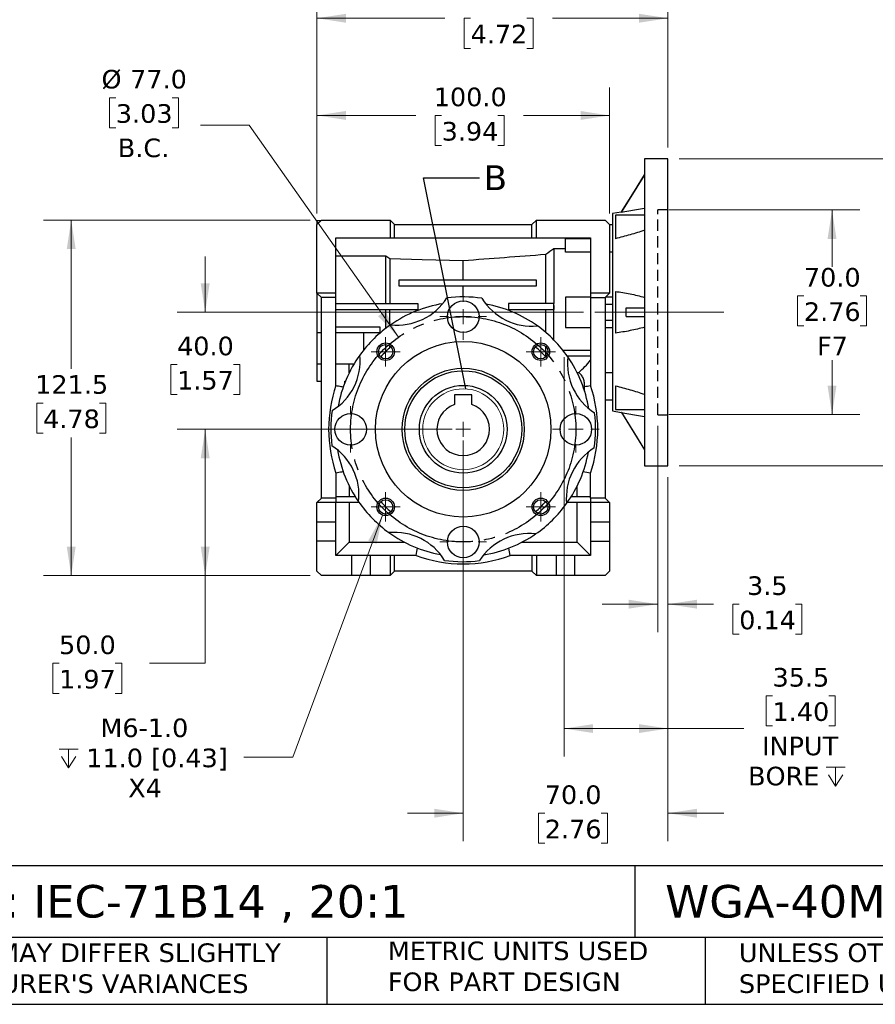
# Model space of a CAD drawing. Header units: millimetres. Extents: x 19 to 819, y 19 to 629.
# Tile 2 of 7: x 257 to 549, y 19 to 356. Entities that reach past the tile are written whole.
import ezdxf

# ---------------------------------------------------------------- set-up
doc = ezdxf.new("R2010")
doc.units = ezdxf.units.MM
doc.header["$LTSCALE"] = 3
for name, pattern in [('SLD-Center', [19.05, 15.24, -1.27, 1.27, -1.27]), ('SLD-Dashed', [1.905, 1.27, -0.635]), ('SLD-Solid', [0])]:
    doc.linetypes.add(name, pattern=pattern)
doc.layers.add('CENTER', color=40, linetype='SLD-Center')
doc.layers.add('HIDDEN', color=102, linetype='SLD-Dashed')
doc.layers.add('TEXT', color=140, linetype='SLD-Solid', lineweight=25)
doc.styles.add('SLDTEXTSTYLE0', font='VERDANA.TTF')
doc.styles.get("Standard").update_dxf_attribs({"font": 'VERDANA.TTF'})
doc.dimstyles.new('SLDDIMSTYLE1', dxfattribs={"dimtxt": 6.474023, "dimasz": 9.906, "dimexe": 0, "dimexo": 0.0625, "dimgap": 1.618506, "dimtad": 0, "dimtih": 1, "dimtoh": 1, "dimrnd": 1e-09, "dimzin": 4, "dimdsep": 46, "dimtxsty": 'SLDTEXTSTYLE0', "dimsah": 1, "dimcen": 0, "dimadec": 0, "dimazin": 1, "dimtfac": 1, "dimtofl": 0, "dimtmove": 0, "dimatfit": 3, "dimfxl": 0, "dimfrac": 2, "dimtolj": 1, "dimtzin": 12, "dimarcsym": 0})
doc.dimstyles.new('SLDDIMSTYLE2', dxfattribs={"dimtxt": 6.474023, "dimasz": 9.906, "dimexe": 0, "dimexo": 0.0625, "dimgap": 1.618506, "dimtad": 0, "dimtih": 1, "dimtoh": 1, "dimrnd": 1e-09, "dimzin": 4, "dimdsep": 46, "dimtxsty": 'SLDTEXTSTYLE0', "dimsah": 1, "dimcen": 0.09, "dimadec": 0, "dimazin": 1, "dimtfac": 1, "dimtofl": 0, "dimtmove": 0, "dimatfit": 3, "dimfxl": 0, "dimfrac": 2, "dimtolj": 1, "dimtzin": 12, "dimarcsym": 0})
doc.dimstyles.new('SLDDIMSTYLE3', dxfattribs={"dimtxt": 6.474023, "dimasz": 9.906, "dimexe": 0, "dimexo": 0.0625, "dimgap": 1.618506, "dimtad": 0, "dimtih": 1, "dimtoh": 1, "dimrnd": 1e-09, "dimzin": 12, "dimdsep": 46, "dimtxsty": 'SLDTEXTSTYLE0', "dimsah": 1, "dimcen": 0.09, "dimadec": 0, "dimazin": 3, "dimtfac": 1, "dimtmove": 0, "dimatfit": 0, "dimfxl": 0, "dimfrac": 2, "dimtolj": 1, "dimtzin": 12, "dimarcsym": 0})
doc.dimstyles.new('SLDDIMSTYLE4', dxfattribs={"dimtxt": 6.474023, "dimasz": 9.906, "dimexe": 0, "dimexo": 0.0625, "dimgap": 1.618506, "dimtad": 0, "dimtih": 1, "dimtoh": 1, "dimrnd": 1e-09, "dimzin": 4, "dimdsep": 46, "dimtxsty": 'SLDTEXTSTYLE0', "dimsah": 1, "dimcen": 0.09, "dimadec": 0, "dimazin": 1, "dimtfac": 1, "dimtmove": 0, "dimatfit": 0, "dimfxl": 0, "dimfrac": 2, "dimtolj": 1, "dimtzin": 12, "dimarcsym": 0})
doc.dimstyles.new('SLDDIMSTYLE5', dxfattribs={"dimtxt": 6.474023, "dimasz": 9.906, "dimexe": 0, "dimexo": 0.0625, "dimgap": 1.618506, "dimtad": 0, "dimtih": 1, "dimtoh": 1, "dimrnd": 1e-09, "dimzin": 12, "dimdsep": 46, "dimtxsty": 'SLDTEXTSTYLE0', "dimsah": 1, "dimcen": 0.09, "dimadec": 0, "dimazin": 3, "dimtfac": 1, "dimtofl": 0, "dimtmove": 0, "dimatfit": 3, "dimfxl": 0, "dimfrac": 2, "dimtolj": 1, "dimtzin": 12, "dimarcsym": 0})
doc.dimstyles.new('SLDDIMSTYLE6', dxfattribs={"dimtxt": 6.474023, "dimasz": 9.906, "dimexe": 0, "dimexo": 0.0625, "dimgap": 1.618506, "dimtad": 0, "dimtih": 1, "dimtoh": 1, "dimrnd": 1e-09, "dimzin": 12, "dimdsep": 46, "dimtxsty": 'SLDTEXTSTYLE0', "dimsah": 1, "dimcen": 0, "dimadec": 0, "dimazin": 3, "dimtfac": 1, "dimtofl": 0, "dimtmove": 0, "dimatfit": 3, "dimfxl": 0, "dimfrac": 2, "dimtolj": 1, "dimtzin": 12, "dimarcsym": 0})
doc.dimstyles.new('SLDDIMSTYLE7', dxfattribs={"dimtxt": 0.18, "dimasz": 9.906, "dimexe": 0, "dimexo": 0.0625, "dimgap": 0, "dimtad": 0, "dimtih": 1, "dimtoh": 1, "dimdec": 0, "dimrnd": 1e-09, "dimzin": 0, "dimdsep": 46, "dimtxsty": 'Standard', "dimblk1": 'NONE', "dimblk2": 'NONE', "dimsah": 1, "dimcen": 0.09, "dimadec": 0, "dimazin": 0, "dimtfac": 9.906, "dimtdec": 0, "dimtofl": 0, "dimtmove": 0, "dimatfit": 3, "dimldrblk": 'NONE', "dimfxl": 0, "dimfrac": 2, "dimtolj": 1, "dimtzin": 0, "dimarcsym": 0})

# ---------------------------------------------------------------- blocks, each defined once
blk = doc.blocks.new('_D')
at = {"color": 7, "linetype": 'SLD-Solid', "lineweight": 0}
for p, q in [((289.83, 328.93), (287.65, 328.93)), ((287.65, 328.93), (287.65, 318.64)), ((309.07, 328.93), (311.24, 328.93)), ((311.24, 328.93), (311.24, 318.64)), ((287.65, 318.64), (289.83, 318.64)), ((311.24, 318.64), (309.07, 318.64)), ((335.38, 319.53), (318.72, 319.53)), ((386.41, 247.07), (335.38, 319.53))]:
    blk.add_line(p, q, dxfattribs=at)
at = {"color": 7, "linetype": 'SLD-Solid', "lineweight": 18}
blk.add_solid([(386.41, 247.07), (381.96, 256.05), (379.46, 254.3)], dxfattribs=at)
at = {"color": 7, "linetype": 'SLD-Solid', "lineweight": 18, "char_height": 6.35, "attachment_point": 1, "style": 'SLDTEXTSTYLE0'}
for s, insert in [('%%c', (284.94, 338.45)), ('77.0', (294.72, 338.45)), ('3.03', (289.83, 326.71)), ('B.C.', (290.5, 314.97))]:
    blk.add_mtext(s, dxfattribs=dict(at, insert=insert))
blk = doc.blocks.new('_D_1')
at = {"color": 7, "linetype": 'SLD-Solid', "lineweight": 0}
for p, q in [((478.89, 290.6), (544.18, 290.6)), ((534.66, 290.6), (534.66, 271.13)), ((525.04, 261.22), (522.87, 261.22)), ((522.87, 261.22), (522.87, 250.93)), ((544.28, 261.22), (546.45, 261.22)), ((546.45, 261.22), (546.45, 250.93)), ((522.87, 250.93), (525.04, 250.93)), ((546.45, 250.93), (544.28, 250.93)), ((534.66, 220.6), (534.66, 239.19)), ((478.89, 220.6), (544.18, 220.6))]:
    blk.add_line(p, q, dxfattribs=at)
at = {"color": 7, "linetype": 'SLD-Solid', "lineweight": 18}
for points in [[(534.66, 290.6), (533.13, 280.69), (536.18, 280.69)], [(534.66, 220.6), (536.18, 230.5), (533.13, 230.5)]]:
    blk.add_solid(points, dxfattribs=at)
at = {"color": 7, "linetype": 'SLD-Solid', "lineweight": 18, "char_height": 6.35, "attachment_point": 1, "style": 'SLDTEXTSTYLE0'}
for s, insert in [('70.0', (525.04, 270.73)), ('2.76', (525.04, 258.99)), ('F7', (529.53, 247.25))]:
    blk.add_mtext(s, dxfattribs=dict(at, insert=insert))
blk = doc.blocks.new('_D_2')
at = {"color": 7, "linetype": 'SLD-Solid', "lineweight": 0}
for p, q in [((475.08, 216.79), (475.08, 146.3)), ((478.58, 199.29), (478.58, 146.3)), ((475.08, 155.82), (456.03, 155.82)), ((478.58, 155.82), (494.14, 155.82)), ((502.92, 155.82), (500.74, 155.82)), ((500.74, 155.82), (500.74, 145.53)), ((522.15, 155.82), (524.33, 155.82)), ((524.33, 155.82), (524.33, 145.53)), ((500.74, 145.53), (502.92, 145.53)), ((524.33, 145.53), (522.15, 145.53))]:
    blk.add_line(p, q, dxfattribs=at)
at = {"color": 7, "linetype": 'SLD-Solid', "lineweight": 18}
for points in [[(475.08, 155.82), (465.18, 157.34), (465.18, 154.3)], [(478.58, 155.82), (488.49, 154.3), (488.49, 157.34)]]:
    blk.add_solid(points, dxfattribs=at)
at = {"color": 7, "linetype": 'SLD-Solid', "lineweight": 18, "char_height": 6.35, "attachment_point": 1, "style": 'SLDTEXTSTYLE0'}
for s, insert in [('3.5', (505.61, 165.33)), ('0.14', (502.92, 153.6))]:
    blk.add_mtext(s, dxfattribs=dict(at, insert=insert))
blk = doc.blocks.new('_D_3')
at = {"color": 7, "linetype": 'SLD-Solid', "lineweight": 0}
for p, q in [((358.58, 289.41), (358.58, 332.4)), ((458.58, 289.41), (458.58, 332.4)), ((358.58, 322.87), (392.43, 322.87)), ((401.2, 322.87), (399.03, 322.87)), ((399.03, 322.87), (399.03, 312.59)), ((420.44, 322.87), (422.61, 322.87)), ((422.61, 322.87), (422.61, 312.59)), ((458.58, 322.87), (429.21, 322.87)), ((399.03, 312.59), (401.2, 312.59)), ((422.61, 312.59), (420.44, 312.59))]:
    blk.add_line(p, q, dxfattribs=at)
at = {"color": 7, "linetype": 'SLD-Solid', "lineweight": 18}
for points in [[(358.58, 322.87), (368.49, 321.35), (368.49, 324.4)], [(458.58, 322.87), (448.68, 324.4), (448.68, 321.35)]]:
    blk.add_solid(points, dxfattribs=at)
at = {"color": 7, "linetype": 'SLD-Solid', "lineweight": 18, "char_height": 6.35, "attachment_point": 1, "style": 'SLDTEXTSTYLE0'}
for s, insert in [('100.0', (398.51, 332.39)), ('3.94', (401.2, 320.65))]:
    blk.add_mtext(s, dxfattribs=dict(at, insert=insert))
blk = doc.blocks.new('_D_4')
at = {"color": 7, "linetype": 'SLD-Solid', "lineweight": 0}
for p, q in [((404.77, 215.6), (310.85, 215.6)), ((320.38, 165.6), (320.38, 215.6)), ((356.27, 165.6), (310.85, 165.6)), ((320.38, 135.6), (320.38, 165.6)), ((270.42, 135.6), (268.24, 135.6)), ((268.24, 135.6), (268.24, 125.31)), ((289.66, 135.6), (291.83, 135.6)), ((291.83, 135.6), (291.83, 125.31)), ((301.33, 135.6), (320.38, 135.6)), ((268.24, 125.31), (270.42, 125.31)), ((291.83, 125.31), (289.66, 125.31))]:
    blk.add_line(p, q, dxfattribs=at)
at = {"color": 7, "linetype": 'SLD-Solid', "lineweight": 18}
for points in [[(320.38, 215.6), (318.85, 205.69), (321.9, 205.69)], [(320.38, 165.6), (321.9, 175.5), (318.85, 175.5)]]:
    blk.add_solid(points, dxfattribs=at)
at = {"color": 7, "linetype": 'SLD-Solid', "lineweight": 18, "char_height": 6.35, "attachment_point": 1, "style": 'SLDTEXTSTYLE0'}
for s, insert in [('50.0', (270.42, 145.11)), ('1.97', (270.42, 133.37))]:
    blk.add_mtext(s, dxfattribs=dict(at, insert=insert))
blk = doc.blocks.new('_D_5')
at = {"color": 7, "linetype": 'SLD-Solid', "lineweight": 0}
for p, q in [((320.38, 255.6), (320.38, 274.65)), ((449.72, 255.6), (310.85, 255.6)), ((310.76, 237.74), (308.58, 237.74)), ((308.58, 237.74), (308.58, 227.45)), ((330, 237.74), (332.17, 237.74)), ((332.17, 237.74), (332.17, 227.45)), ((308.58, 227.45), (310.76, 227.45)), ((332.17, 227.45), (330, 227.45)), ((404.77, 215.6), (310.85, 215.6)), ((320.38, 215.6), (320.38, 196.55))]:
    blk.add_line(p, q, dxfattribs=at)
at = {"color": 7, "linetype": 'SLD-Solid', "lineweight": 18}
for points in [[(320.38, 255.6), (321.9, 265.5), (318.85, 265.5)], [(320.38, 215.6), (318.85, 205.69), (321.9, 205.69)]]:
    blk.add_solid(points, dxfattribs=at)
at = {"color": 7, "linetype": 'SLD-Solid', "lineweight": 18, "char_height": 6.35, "attachment_point": 1, "style": 'SLDTEXTSTYLE0'}
for s, insert in [('40.0', (310.76, 247.26)), ('1.57', (310.76, 235.52))]:
    blk.add_mtext(s, dxfattribs=dict(at, insert=insert))
blk = doc.blocks.new('_D_6')
at = {"color": 7, "linetype": 'SLD-Solid', "lineweight": 0}
for p, q in [((356.27, 287.1), (265.06, 287.1)), ((274.58, 287.1), (274.58, 236.32)), ((264.96, 224.58), (262.79, 224.58)), ((262.79, 224.58), (262.79, 214.3)), ((284.2, 224.58), (286.38, 224.58)), ((286.38, 224.58), (286.38, 214.3)), ((262.79, 214.3), (264.96, 214.3)), ((274.58, 165.6), (274.58, 212.85)), ((286.38, 214.3), (284.2, 214.3)), ((356.27, 165.6), (265.06, 165.6))]:
    blk.add_line(p, q, dxfattribs=at)
at = {"color": 7, "linetype": 'SLD-Solid', "lineweight": 18}
for points in [[(274.58, 287.1), (273.06, 277.19), (276.11, 277.19)], [(274.58, 165.6), (276.11, 175.5), (273.06, 175.5)]]:
    blk.add_solid(points, dxfattribs=at)
at = {"color": 7, "linetype": 'SLD-Solid', "lineweight": 18, "char_height": 6.35, "attachment_point": 1, "style": 'SLDTEXTSTYLE0'}
for s, insert in [('121.5', (262.27, 234.1)), ('4.78', (264.96, 222.36))]:
    blk.add_mtext(s, dxfattribs=dict(at, insert=insert))
blk = doc.blocks.new('SW_SYMBOL_HOLE_DEPTH')
at = {"color": 0, "linetype": 'SLD-Solid', "lineweight": 18}
for p, q in [((0, 2625), (2400, 2625)), ((1200, 2625), (1200, 225)), ((300, 1665), (1200, 225)), ((2100, 1665), (1200, 225))]:
    blk.add_line(p, q, dxfattribs=at)
blk = doc.blocks.new('_D_7')
at = {"color": 7, "linetype": 'SLD-Solid', "lineweight": 0}
for p, q in [((381.02, 186.27), (350.29, 103.53)), ((350.29, 103.53), (333.62, 103.53))]:
    blk.add_line(p, q, dxfattribs=at)
at = {"color": 7, "linetype": 'SLD-Solid', "lineweight": 18}
blk.add_solid([(381.02, 186.27), (376.14, 177.51), (379, 176.45)], dxfattribs=at)
at = {"color": 7, "linetype": 'SLD-Solid', "lineweight": 18, "xscale": 0.002688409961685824, "yscale": 0.002688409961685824, "zscale": 0.002688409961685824}
blk.add_blockref('SW_SYMBOL_HOLE_DEPTH', (270.46, 99.24), dxfattribs=at)
at = {"color": 7, "linetype": 'SLD-Solid', "lineweight": 18, "char_height": 6.35, "attachment_point": 1, "style": 'SLDTEXTSTYLE0'}
for s, insert in [('M6-1.0', (284.55, 116.74)), ('11.0 [0.43]', (279.72, 106.45)), ('X4', (294.07, 96.16))]:
    blk.add_mtext(s, dxfattribs=dict(at, insert=insert))
blk = doc.blocks.new('_D_8')
at = {"color": 7, "linetype": 'SLD-Solid', "lineweight": 0}
for p, q in [((358.58, 289.41), (358.58, 365.62)), ((478.58, 311.91), (478.58, 365.62)), ((358.58, 356.1), (402.34, 356.1)), ((411.11, 356.1), (408.94, 356.1)), ((408.94, 356.1), (408.94, 345.81)), ((430.35, 356.1), (432.52, 356.1)), ((432.52, 356.1), (432.52, 345.81)), ((478.58, 356.1), (439.12, 356.1)), ((408.94, 345.81), (411.11, 345.81)), ((432.52, 345.81), (430.35, 345.81))]:
    blk.add_line(p, q, dxfattribs=at)
at = {"color": 7, "linetype": 'SLD-Solid', "lineweight": 18}
for points in [[(358.58, 356.1), (368.49, 354.57), (368.49, 357.62)], [(478.58, 356.1), (468.68, 357.62), (468.68, 354.57)]]:
    blk.add_solid(points, dxfattribs=at)
at = {"color": 7, "linetype": 'SLD-Solid', "lineweight": 18, "char_height": 6.35, "attachment_point": 1, "style": 'SLDTEXTSTYLE0'}
for s, insert in [('120.0', (408.42, 365.61)), ('4.72', (411.11, 353.87))]:
    blk.add_mtext(s, dxfattribs=dict(at, insert=insert))
blk = doc.blocks.new('_D_9')
at = {"color": 7, "linetype": 'SLD-Solid', "lineweight": 0}
for p, q in [((482.39, 308.1), (593.31, 308.1)), ((583.78, 308.1), (583.78, 266.9)), ((574.16, 255.16), (571.99, 255.16)), ((571.99, 255.16), (571.99, 244.87)), ((593.4, 255.16), (595.57, 255.16)), ((595.57, 255.16), (595.57, 244.87)), ((571.99, 244.87), (574.16, 244.87)), ((583.78, 203.1), (583.78, 243.42)), ((595.57, 244.87), (593.4, 244.87)), ((482.39, 203.1), (593.31, 203.1))]:
    blk.add_line(p, q, dxfattribs=at)
at = {"color": 7, "linetype": 'SLD-Solid', "lineweight": 18}
for points in [[(583.78, 308.1), (582.26, 298.19), (585.31, 298.19)], [(583.78, 203.1), (585.31, 213), (582.26, 213)]]:
    blk.add_solid(points, dxfattribs=at)
at = {"color": 7, "linetype": 'SLD-Solid', "lineweight": 18, "char_height": 6.35, "attachment_point": 1, "style": 'SLDTEXTSTYLE0'}
for s, insert in [('%%c', (566.58, 264.68)), ('105.0', (576.36, 264.68)), ('4.13', (574.16, 252.94))]:
    blk.add_mtext(s, dxfattribs=dict(at, insert=insert))
blk = doc.blocks.new('_D_10')
at = {"color": 7, "linetype": 'SLD-Solid', "lineweight": 0}
for p, q in [((443.08, 240.29), (443.08, 103.77)), ((478.58, 199.29), (478.58, 103.77)), ((514.32, 124.5), (512.14, 124.5)), ((512.14, 124.5), (512.14, 114.21)), ((533.56, 124.5), (535.73, 124.5)), ((535.73, 124.5), (535.73, 114.21)), ((443.08, 113.3), (478.58, 113.3)), ((478.58, 113.3), (504.51, 113.3)), ((512.14, 114.21), (514.32, 114.21)), ((535.73, 114.21), (533.56, 114.21))]:
    blk.add_line(p, q, dxfattribs=at)
at = {"color": 7, "linetype": 'SLD-Solid', "lineweight": 18}
for points in [[(443.08, 113.3), (452.99, 111.78), (452.99, 114.82)], [(478.58, 113.3), (468.68, 114.82), (468.68, 111.78)]]:
    blk.add_solid(points, dxfattribs=at)
at = {"color": 7, "linetype": 'SLD-Solid', "lineweight": 18, "xscale": 0.002688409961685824, "yscale": 0.002688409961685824, "zscale": 0.002688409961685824}
blk.add_blockref('SW_SYMBOL_HOLE_DEPTH', (532.65, 93.04), dxfattribs=at)
at = {"color": 7, "linetype": 'SLD-Solid', "lineweight": 18, "char_height": 6.35, "attachment_point": 1, "style": 'SLDTEXTSTYLE0'}
for s, insert in [('35.5', (514.32, 134.01)), ('1.40', (514.32, 122.28)), ('INPUT', (510.72, 110.54)), ('BORE ', (505.96, 100.25))]:
    blk.add_mtext(s, dxfattribs=dict(at, insert=insert))
blk = doc.blocks.new('_D_11')
at = {"color": 7, "linetype": 'SLD-Solid', "lineweight": 0}
for p, q in [((408.58, 211.79), (408.58, 74.84)), ((478.58, 199.29), (478.58, 74.84)), ((408.58, 84.37), (389.53, 84.37)), ((436.46, 84.37), (434.28, 84.37)), ((434.28, 84.37), (434.28, 74.08)), ((455.69, 84.37), (457.87, 84.37)), ((457.87, 84.37), (457.87, 74.08)), ((478.58, 84.37), (497.63, 84.37)), ((434.28, 74.08), (436.46, 74.08)), ((457.87, 74.08), (455.69, 74.08))]:
    blk.add_line(p, q, dxfattribs=at)
at = {"color": 7, "linetype": 'SLD-Solid', "lineweight": 18}
for points in [[(408.58, 84.37), (398.68, 85.89), (398.68, 82.84)], [(478.58, 84.37), (488.49, 82.84), (488.49, 85.89)]]:
    blk.add_solid(points, dxfattribs=at)
at = {"color": 7, "linetype": 'SLD-Solid', "lineweight": 18, "char_height": 6.35, "attachment_point": 1, "style": 'SLDTEXTSTYLE0'}
for s, insert in [('70.0', (436.46, 93.88)), ('2.76', (436.46, 82.14))]:
    blk.add_mtext(s, dxfattribs=dict(at, insert=insert))
blk = doc.blocks.new('SW_CENTERMARKSYMBOL_0')
at = {"color": 0, "linetype": 'SLD-Solid', "lineweight": 18}
for q in [(-2.54, 0), (0, 2.54), (0, -2.54), (2.54, 0)]:
    blk.add_line((0, 0), q, dxfattribs=at)
blk = doc.blocks.new('SW_CENTERMARKSYMBOL_1')
at = {"color": 0, "linetype": 'SLD-Solid', "lineweight": 18}
for p, q in [((0, 2.54), (0, 5)), ((-2.54, 0), (-5, 0)), ((0, 0), (-2.54, 0)), ((0, 0), (0, 2.54)), ((0, 0), (0, -2.54)), ((0, 0), (2.54, 0)), ((2.54, 0), (5, 0)), ((0, -2.54), (0, -5))]:
    blk.add_line(p, q, dxfattribs=at)
blk = doc.blocks.new('SW_CENTERMARKSYMBOL_2')
at = {"color": 0, "linetype": 'SLD-Solid', "lineweight": 18}
for p, q in [((0, 2.54), (0, 5)), ((-2.54, 0), (-5, 0)), ((0, 0), (-2.54, 0)), ((0, 0), (0, 2.54)), ((0, 0), (0, -2.54)), ((0, 0), (2.54, 0)), ((2.54, 0), (5, 0)), ((0, -2.54), (0, -5))]:
    blk.add_line(p, q, dxfattribs=at)
blk = doc.blocks.new('SW_CENTERMARKSYMBOL_3')
at = {"color": 0, "linetype": 'SLD-Solid', "lineweight": 18}
for p, q in [((0, 2.54), (0, 5)), ((-2.54, 0), (-5, 0)), ((0, 0), (-2.54, 0)), ((0, 0), (0, 2.54)), ((0, 0), (0, -2.54)), ((0, 0), (2.54, 0)), ((2.54, 0), (5, 0)), ((0, -2.54), (0, -5))]:
    blk.add_line(p, q, dxfattribs=at)
blk = doc.blocks.new('SW_CENTERMARKSYMBOL_4')
at = {"color": 0, "linetype": 'SLD-Solid', "lineweight": 18}
for p, q in [((0, 2.54), (0, 5)), ((-2.54, 0), (-5, 0)), ((0, 0), (-2.54, 0)), ((0, 0), (0, 2.54)), ((0, 0), (0, -2.54)), ((0, 0), (2.54, 0)), ((2.54, 0), (5, 0)), ((0, -2.54), (0, -5))]:
    blk.add_line(p, q, dxfattribs=at)
blk = doc.blocks.new('SW_CENTERMARKSYMBOL_5')
at = {"color": 0, "linetype": 'SLD-Solid', "lineweight": 18}
for p, q in [((0, 5.08), (0, 7.94)), ((-5.08, 0), (-7.94, 0)), ((0, 0), (-2.54, 0)), ((0, 0), (0, 2.54)), ((0, 0), (0, -2.54)), ((0, 0), (2.54, 0)), ((5.08, 0), (7.94, 0)), ((0, -5.08), (0, -7.94))]:
    blk.add_line(p, q, dxfattribs=at)
blk = doc.blocks.new('SW_CENTERMARKSYMBOL_6')
at = {"color": 0, "linetype": 'SLD-Solid', "lineweight": 18}
for p, q in [((0, 5.08), (0, 7.94)), ((-5.08, 0), (-7.94, 0)), ((0, 0), (-2.54, 0)), ((0, 0), (0, 2.54)), ((0, 0), (0, -2.54)), ((0, 0), (2.54, 0)), ((5.08, 0), (7.94, 0)), ((0, -5.08), (0, -7.94))]:
    blk.add_line(p, q, dxfattribs=at)
blk = doc.blocks.new('SW_CENTERMARKSYMBOL_7')
at = {"color": 0, "linetype": 'SLD-Solid', "lineweight": 18}
for p, q in [((0, 5.08), (0, 7.94)), ((-5.08, 0), (-7.94, 0)), ((0, 0), (-2.54, 0)), ((0, 0), (0, 2.54)), ((0, 0), (0, -2.54)), ((0, 0), (2.54, 0)), ((5.08, 0), (7.94, 0)), ((0, -5.08), (0, -7.94))]:
    blk.add_line(p, q, dxfattribs=at)
blk = doc.blocks.new('SW_CENTERMARKSYMBOL_8')
at = {"color": 0, "linetype": 'SLD-Solid', "lineweight": 18}
for p, q in [((0, 5.08), (0, 7.94)), ((-5.08, 0), (-7.94, 0)), ((0, 0), (-2.54, 0)), ((0, 0), (0, 2.54)), ((0, 0), (0, -2.54)), ((0, 0), (2.54, 0)), ((5.08, 0), (7.94, 0)), ((0, -5.08), (0, -7.94))]:
    blk.add_line(p, q, dxfattribs=at)
blk = doc.blocks.new('_None')

msp = doc.modelspace()

# ---------------------------------------------------------------- linework, layer by layer
for p, q in [((478.583, 308.097), (470.583, 308.097)), ((470.583, 308.097), (470.583, 255.597)), ((478.583, 255.597), (478.583, 308.097)), ((470.583, 302.597), (462.653, 289.907)), ((462.623, 289.863), (459.583, 289.327)), ((462.653, 289.907), (462.623, 289.907)), ((462.623, 289.907), (462.623, 289.874)), ((462.623, 289.874), (462.623, 289.831)), ((462.653, 289.874), (462.623, 289.874)), ((462.653, 289.907), (462.653, 289.874)), ((358.583, 285.597), (360.083, 287.097)), ((359.783, 286.797), (358.583, 286.797)), ((358.583, 286.797), (358.583, 285.597)), ((360.083, 287.097), (383.583, 287.097)), ((383.583, 287.097), (385.083, 285.597)), ((383.583, 287.097), (383.583, 281.097)), ((432.083, 285.597), (433.583, 287.097)), ((433.583, 281.097), (433.583, 287.097)), ((433.583, 287.097), (457.083, 287.097)), ((457.083, 287.097), (458.583, 285.597)), ((459.583, 289.327), (459.583, 221.867)), ((470.583, 288.779), (460.583, 288.779)), ((460.583, 288.779), (460.583, 280.75)), ((358.583, 262.097), (358.583, 285.597)), ((385.083, 281.097), (385.083, 285.597)), ((385.083, 285.597), (432.083, 285.597)), ((432.083, 281.097), (432.083, 285.597)), ((458.583, 285.597), (458.583, 262.097)), ((459.583, 285.499), (458.583, 285.499)), ((365.083, 281.097), (383.583, 281.097)), ((365.083, 262.097), (365.083, 281.097)), ((383.583, 281.097), (385.083, 281.097)), ((385.083, 281.097), (432.083, 281.097)), ((432.083, 281.097), (433.583, 281.097)), ((433.583, 281.097), (452.083, 281.097)), ((452.083, 280.72), (443.583, 280.72)), ((443.583, 276.176), (443.583, 280.72)), ((452.083, 281.097), (452.083, 262.097)), ((439.583, 277.313), (439.583, 258.597)), ((443.583, 277.313), (439.583, 277.313)), ((452.083, 276.176), (443.583, 276.176)), ((459.583, 276.176), (458.583, 276.176)), ((382.083, 274.806), (365.083, 274.806)), ((382.083, 258.597), (382.083, 274.806)), ((383.453, 273.822), (383.453, 258.597)), ((408.583, 266.597), (408.583, 273.189)), ((436.803, 258.597), (436.803, 275.322)), ((386.583, 266.597), (386.583, 264.597)), ((433.583, 266.597), (386.583, 266.597)), ((433.583, 264.597), (433.583, 266.597)), ((386.583, 264.597), (433.583, 264.597)), ((408.583, 260.847), (408.583, 264.597)), ((460.583, 262.711), (460.583, 248.483)), ((365.083, 262.097), (358.583, 262.097)), ((360.083, 260.597), (358.583, 262.097)), ((358.583, 262.097), (358.583, 248.464)), ((365.083, 260.597), (360.083, 260.597)), ((360.083, 192.097), (360.083, 260.597)), ((365.083, 260.597), (365.083, 262.097)), ((365.083, 230.555), (365.083, 260.597)), ((452.083, 260.817), (443.583, 260.817)), ((443.583, 260.817), (443.583, 250.377)), ((458.583, 262.097), (452.083, 262.097)), ((452.083, 262.097), (452.083, 260.597)), ((452.083, 260.597), (457.083, 260.597)), ((452.083, 260.597), (452.083, 230.555)), ((458.583, 262.097), (457.083, 260.597)), ((457.083, 260.597), (457.083, 192.097)), ((459.583, 260.817), (457.303, 260.817)), ((365.083, 258.597), (393.083, 258.597)), ((365.083, 256.597), (393.083, 256.597)), ((382.083, 250.093), (382.083, 256.597)), ((383.453, 251.104), (383.453, 256.597)), ((393.083, 258.597), (393.083, 256.597)), ((424.083, 258.597), (424.083, 256.597)), ((439.583, 258.597), (424.083, 258.597)), ((424.083, 256.597), (439.502, 256.597)), ((436.803, 248.701), (436.803, 256.597)), ((439.583, 257.919), (439.583, 258.597)), ((439.583, 246.113), (439.583, 257.919)), ((459.583, 258.242), (457.083, 258.242)), ((464.27, 257.097), (470.583, 257.097)), ((457.083, 252.952), (459.583, 252.952)), ((464.27, 254.097), (470.583, 254.097)), ((470.583, 255.597), (470.583, 203.097)), ((478.583, 203.097), (478.583, 255.597)), ((365.083, 250.597), (380.083, 250.597)), ((380.083, 250.597), (380.083, 248.597)), ((443.583, 250.377), (452.083, 250.377)), ((457.083, 250.377), (459.583, 250.377)), ((360.083, 248.523), (358.583, 248.523)), ((358.583, 248.523), (358.583, 238.023)), ((380.083, 248.597), (365.083, 248.597)), ((374.583, 248.523), (365.083, 248.523)), ((374.583, 242.731), (374.583, 248.523)), ((382.083, 242.13), (382.083, 244.572)), ((383.453, 243.431), (383.453, 244.144)), ((436.803, 240.293), (436.803, 243.886)), ((442.69, 242.597), (452.083, 242.597)), ((452.083, 240.597), (444.182, 240.597)), ((358.583, 238.023), (360.083, 238.023)), ((358.583, 238.023), (358.583, 232.097)), ((365.083, 238.023), (371.31, 238.023)), ((369.583, 234.865), (369.583, 238.023)), ((447.508, 235.017), (448.061, 235.017)), ((457.083, 235.017), (459.583, 235.017)), ((358.583, 232.097), (360.083, 232.097)), ((368.083, 231.471), (368.083, 232.097)), ((368.083, 232.097), (368.334, 232.097)), ((460.583, 230.443), (460.583, 222.415)), ((405.583, 227.397), (405.583, 224.082)), ((411.583, 227.397), (405.583, 227.397)), ((411.583, 224.082), (411.583, 227.397)), ((457.083, 225.695), (459.583, 225.695)), ((460.583, 222.415), (470.583, 222.415)), ((459.583, 221.867), (462.623, 221.331)), ((462.623, 221.363), (462.623, 221.32)), ((462.653, 221.32), (462.623, 221.32)), ((462.623, 221.32), (462.623, 221.287)), ((462.623, 221.287), (462.653, 221.287)), ((462.653, 221.32), (462.653, 221.287)), ((462.653, 221.287), (470.583, 208.597)), ((470.583, 203.097), (478.583, 203.097)), ((365.083, 200.639), (365.083, 192.097)), ((452.083, 192.097), (452.083, 200.639)), ((369.583, 196.329), (369.583, 192.597)), ((447.583, 192.597), (447.583, 196.329)), ((358.583, 190.597), (360.083, 192.097)), ((365.083, 192.097), (360.083, 192.097)), ((365.083, 192.597), (371.661, 192.597)), ((365.083, 192.097), (365.083, 190.597)), ((445.506, 192.597), (452.083, 192.597)), ((457.083, 192.097), (452.083, 192.097)), ((452.083, 192.097), (452.083, 190.597)), ((457.083, 192.097), (458.583, 190.597)), ((365.083, 190.597), (358.583, 190.597)), ((358.583, 183.797), (358.583, 190.597)), ((365.083, 183.797), (365.083, 190.597)), ((372.985, 190.597), (365.083, 190.597)), ((369.583, 190.597), (369.583, 176.997)), ((452.083, 190.597), (444.182, 190.597)), ((447.583, 176.997), (447.583, 190.597)), ((452.083, 190.597), (452.083, 183.797)), ((458.583, 190.597), (452.083, 190.597)), ((458.583, 190.597), (458.583, 183.797)), ((365.083, 183.797), (358.583, 183.797)), ((358.583, 177.397), (358.583, 183.797)), ((365.083, 177.397), (365.083, 183.797)), ((458.583, 183.797), (452.083, 183.797)), ((452.083, 183.797), (452.083, 177.397)), ((458.583, 183.797), (458.583, 177.397)), ((358.583, 167.097), (358.583, 177.397)), ((365.083, 177.397), (358.583, 177.397)), ((365.083, 172.497), (365.083, 177.397)), ((365.483, 172.897), (369.583, 176.997)), ((369.583, 176.997), (388.526, 176.997)), ((424.658, 172.497), (424.197, 175.013)), ((428.641, 176.997), (447.583, 176.997)), ((447.583, 176.997), (451.683, 172.897)), ((452.083, 177.397), (452.083, 172.497)), ((452.083, 177.397), (458.583, 177.397)), ((458.583, 177.397), (458.583, 167.097)), ((370.383, 172.497), (365.083, 172.497)), ((365.483, 172.497), (365.483, 172.897)), ((370.383, 172.497), (370.383, 165.597)), ((376.783, 172.497), (370.383, 172.497)), ((383.583, 172.497), (376.783, 172.497)), ((376.783, 172.497), (376.783, 165.597)), ((383.583, 172.497), (383.583, 165.597)), ((385.083, 172.497), (383.583, 172.497)), ((385.083, 167.097), (385.083, 172.497)), ((392.509, 172.497), (385.083, 172.497)), ((432.083, 172.497), (424.658, 172.497)), ((432.083, 172.497), (432.083, 167.097)), ((433.583, 172.497), (432.083, 172.497)), ((433.583, 172.497), (433.583, 165.597)), ((440.383, 172.497), (433.583, 172.497)), ((440.383, 172.497), (440.383, 165.597)), ((446.783, 172.497), (440.383, 172.497)), ((452.083, 172.497), (446.783, 172.497)), ((446.783, 165.597), (446.783, 172.497)), ((451.683, 172.897), (451.683, 172.497)), ((360.083, 165.597), (358.583, 167.097)), ((370.383, 165.597), (360.083, 165.597)), ((376.783, 165.597), (370.383, 165.597)), ((383.583, 165.597), (376.783, 165.597)), ((385.083, 167.097), (383.583, 165.597)), ((432.083, 167.097), (385.083, 167.097)), ((433.583, 165.597), (432.083, 167.097)), ((440.383, 165.597), (433.583, 165.597)), ((446.783, 165.597), (440.383, 165.597)), ((457.083, 165.597), (446.783, 165.597)), ((458.583, 167.097), (457.083, 165.597))]:
    msp.add_line(p, q)
at = {"color": 7, "linetype": 'SLD-Center', "lineweight": 18}
msp.add_line((453.533, 255.597), (497.633, 255.597), dxfattribs=at)
at = {"flags": 128}
for points in [[(462.653, 289.874), (467.094, 296.986), (470.583, 302.573)], [(462.623, 289.831), (467.081, 290.617), (470.583, 291.235)], [(408.583, 273.189), (394.511, 273.543), (383.453, 273.822)], [(462.623, 221.363), (467.081, 220.577), (470.583, 219.959)], [(462.653, 221.32), (467.094, 214.208), (470.583, 208.621)]]:
    msp.add_lwpolyline(points, dxfattribs=at)
for centre, radius in [((408.583, 254.097), 5.4), ((408.583, 215.597), 30), ((382.067, 242.113), 3), ((382.067, 242.113), 2.458), ((435.1, 242.113), 3), ((435.1, 242.113), 2.458), ((408.583, 215.597), 20.866), ((408.583, 215.597), 20), ((408.583, 215.597), 15), ((370.083, 215.597), 5.4), ((447.083, 215.597), 5.4), ((382.067, 189.08), 3), ((435.1, 189.08), 3), ((382.067, 189.08), 2.458), ((435.1, 189.08), 2.458), ((408.583, 177.097), 5.4)]:
    msp.add_circle(centre, radius)
at = {"color": 7, "linetype": 'SLD-Solid', "lineweight": 18}
msp.add_circle((408.583, 215.597), 13.837, dxfattribs=at)
for centre, radius, start, end in [((386.107, 271.228), 20, 263.42948, 327.55915), ((408.583, 215.597), 45.25, 81.89424, 97.10576), ((432.027, 270.827), 20, 211.44085, 275.57052), ((408.583, 215.597), 43.5, 99.29799, 124.70201), ((408.583, 215.597), 43.5, 54.29799, 79.70201), ((408.583, 215.597), 43.5, 124.70201, 144.29799), ((408.583, 215.597), 43.5, 34.70201, 54.29799), ((408.583, 215.597), 37.5, 131.24302, 138.75698), ((408.583, 215.597), 37.5, 41.24302, 48.75698), ((353.353, 239.041), 20, 301.44085, 5.57052), ((408.583, 215.597), 43.5, 144.29799, 169.70201), ((464.214, 238.073), 20, 173.42948, 237.55915), ((408.583, 215.597), 43.5, 9.29799, 34.70201), ((408.583, 215.597), 46, 161.02353, 198.97647), ((408.583, 215.597), 46, 341.02353, 18.97647), ((408.583, 215.597), 9, 109.47122, 70.52878), ((408.583, 215.597), 45.25, 171.89424, 187.10576), ((408.583, 215.597), 45.25, 351.89424, 7.10576), ((352.952, 193.121), 20, 353.42948, 57.55915), ((463.814, 192.153), 20, 121.44085, 185.57052), ((408.583, 215.597), 43.5, 189.29799, 214.70201), ((408.583, 215.597), 43.5, 324.29799, 349.70201), ((408.583, 215.597), 43.5, 214.70201, 234.29799), ((408.583, 215.597), 37.5, 221.24302, 228.75698), ((408.583, 215.597), 37.5, 311.24302, 318.75698), ((408.583, 215.597), 43.5, 304.70201, 324.29799), ((385.14, 160.367), 20, 31.44085, 95.57052), ((408.583, 215.597), 43.5, 234.29799, 259.70201), ((431.06, 159.966), 20, 83.42948, 147.55915), ((408.583, 215.597), 43.5, 279.29799, 304.70201), ((408.583, 215.597), 46, 249.54657, 290.45343), ((408.583, 215.597), 45.25, 261.89424, 277.10576)]:
    msp.add_arc(centre, radius, start, end)
for points, knots in [([(470.583, 283.624), (468.947, 283.07), (467.29, 282.567), (463.953, 281.618), (462.272, 281.173), (460.583, 280.75)], [0, 0, 0, 0, 0.5, 0.5, 1, 1, 1, 1]), ([(460.583, 262.711), (462.272, 262.479), (463.953, 262.209), (467.29, 261.555), (468.947, 261.174), (470.583, 260.691)], [0, 0, 0, 0, 0.5, 0.5, 1, 1, 1, 1]), ([(470.583, 250.503), (468.947, 250.02), (467.29, 249.639), (463.953, 248.985), (462.272, 248.715), (460.583, 248.483)], [0, 0, 0, 0, 0.5, 0.5, 1, 1, 1, 1]), ([(450.005, 230.204), (450.064, 230.632), (450.071, 231.083), (449.962, 231.987), (449.847, 232.44), (449.5, 233.299), (449.269, 233.705), (448.719, 234.43), (448.401, 234.75), (448.061, 235.017)], [0, 0, 0, 0, 0.25, 0.25, 0.5, 0.5, 0.75, 0.75, 1, 1, 1, 1]), ([(365.083, 230.555), (365.648, 230.461), (366.504, 230.317), (367.361, 230.169), (367.653, 230.119)], [0, 0, 0, 0, 0.6587769, 1, 1, 1, 1]), ([(450, 228.665), (450.053, 229.004), (450.132, 229.502), (450.035, 230.034), (450.005, 230.204)], [0, 0, 0, 0, 0.6800125, 1, 1, 1, 1]), ([(460.583, 230.443), (462.272, 230.021), (463.953, 229.576), (467.29, 228.627), (468.947, 228.124), (470.583, 227.57)], [0, 0, 0, 0, 0.5, 0.5, 1, 1, 1, 1]), ([(367.643, 201.074), (367.459, 201.042), (366.607, 200.893), (365.753, 200.751), (365.083, 200.639)], [0, 0, 0, 0, 0.214903, 1, 1, 1, 1]), ([(452.083, 200.639), (451.233, 200.781), (450.377, 200.924), (449.521, 201.073), (449.514, 201.075)], [0, 0, 0, 0, 0.9921456, 1, 1, 1, 1]), ([(392.509, 172.497), (392.662, 173.347), (392.817, 174.203), (392.978, 175.059), (392.979, 175.066)], [0, 0, 0, 0, 0.9925097, 1, 1, 1, 1])]:
    msp.add_open_spline(points, degree=3, knots=knots)
for points in [[(439.583, 277.313), (438.656, 276.65), (437.729, 275.986), (436.803, 275.322)], [(383.453, 273.822), (382.997, 274.15), (382.54, 274.478), (382.083, 274.806)], [(436.803, 275.322), (427.397, 274.613), (417.99, 273.902), (408.583, 273.189)], [(439.583, 257.919), (439.546, 257.479), (439.518, 257.038), (439.502, 256.597)], [(464.27, 254.097), (464.313, 254.597), (464.355, 255.597), (464.313, 256.597), (464.27, 257.097)], [(448.061, 235.017), (449.548, 236.28), (450.904, 237.712), (452.083, 239.264)], [(450.005, 230.204), (450.689, 230.321), (451.382, 230.438), (452.083, 230.555)]]:
    msp.add_open_spline(points, degree=3)
at = {"layer": 'CENTER', "linetype": 'SLD-Center'}
msp.add_circle((408.583, 215.597), 38.5, dxfattribs=at)
at = {"layer": 'HIDDEN'}
for p, q in [((475.083, 220.597), (475.083, 290.597)), ((478.583, 290.597), (475.083, 290.597)), ((475.083, 220.597), (478.583, 220.597))]:
    msp.add_line(p, q, dxfattribs=at)
at = {"layer": 'TEXT'}
for p, q in [((819.15, 66.378), (19.05, 66.378)), ((467.277, 66.378), (467.277, 41.91)), ((819.15, 41.91), (19.05, 41.91)), ((361.939, 41.91), (361.939, 19.05)), ((491.341, 41.91), (491.341, 19.05)), ((19.05, 19.05), (819.15, 19.05))]:
    msp.add_line(p, q, dxfattribs=at)

# ---------------------------------------------------------------- block references
at = {"color": 7, "linetype": 'Continuous', "lineweight": 0}
for name, p in [('SW_CENTERMARKSYMBOL_7', (408.583, 254.097)), ('SW_CENTERMARKSYMBOL_3', (382.067, 242.113)), ('SW_CENTERMARKSYMBOL_2', (435.1, 242.113)), ('SW_CENTERMARKSYMBOL_8', (370.083, 215.597)), ('SW_CENTERMARKSYMBOL_6', (447.083, 215.597)), ('SW_CENTERMARKSYMBOL_0', (408.583, 215.597)), ('SW_CENTERMARKSYMBOL_4', (382.067, 189.08)), ('SW_CENTERMARKSYMBOL_1', (435.1, 189.08)), ('SW_CENTERMARKSYMBOL_5', (408.583, 177.097))]:
    msp.add_blockref(name, p, dxfattribs=at)

# ---------------------------------------------------------------- texts
at = {"color": 7, "linetype": 'SLD-Solid', "lineweight": 18, "insert": (415.601, 305.82), "char_height": 8.467, "attachment_point": 1, "style": 'SLDTEXTSTYLE0'}
msp.add_mtext('B', dxfattribs=at)
at = {"layer": 'TEXT', "attachment_point": 1, "style": 'SLDTEXTSTYLE0'}
for s, insert, char_height in [('IRONHORSE WORM GEARBOX: IEC-71B14 , 20:1', (23.897, 59.822), 11.1125), ('WGA-40M-020-71B14', (477.623, 59.822), 11.1125), ('METRIC UNITS USED ^JFOR PART DESIGN', (382.813, 40.516), 6.35), ("PART DIMENSIONS MAY DIFFER SLIGHTLY ^JDUE TO MANUFACTURER'S VARIANCES", (165.358, 39.871), 6.35), ('UNLESS OTHERWISE ^JSPECIFIED UNITS ARE:', (502.824, 39.873), 6.35)]:
    msp.add_mtext(s, dxfattribs=dict(at, insert=insert, char_height=char_height))

# ---------------------------------------------------------------- dimensions: what is measured, and where the dimension line sits
at = {"color": 7, "linetype": 'SLD-Solid', "lineweight": 18}
for base, p1, p2, dimstyle, picture, middle in [((478.583, 356.097), (358.583, 285.597), (478.583, 308.097), 'SLDDIMSTYLE2', '_D_8', (420.732, 356.097)), ((458.583, 322.874), (358.583, 285.597), (458.583, 285.597), 'SLDDIMSTYLE2', '_D_3', (410.821, 322.874)), ((478.583, 155.82), (475.083, 220.597), (478.583, 203.097), 'SLDDIMSTYLE3', '_D_2', (512.535, 155.82)), ((478.583, 84.366), (408.583, 215.597), (478.583, 203.097), 'SLDDIMSTYLE4', '_D_11', (446.076, 84.366))]:
    dim = msp.add_linear_dim(base=base, p1=p1, p2=p2, dimstyle=dimstyle, dxfattribs=at)
    dim.commit()
    dim.dimension.update_dxf_attribs({"geometry": picture, "text_midpoint": middle, "dimtype": 160})
dim = msp.add_diameter_dim_2p(p1=(430.752, 184.12), p2=(386.414, 247.074), text='<>\\PB.C.', dimstyle='SLDDIMSTYLE1', dxfattribs=at)
dim.commit()
dim.dimension.update_dxf_attribs({"geometry": '_D', "text_midpoint": (299.447, 322.874), "dimtype": 163})
for base, p1, p2, text, picture, middle in [((583.782, 203.097), (478.583, 308.097), (478.583, 203.097), '%%c<>', '_D_9', (583.782, 255.162)), ((534.659, 290.597), (475.083, 220.597), (475.083, 290.597), '<>\\PF7', '_D_1', (534.659, 255.162))]:
    dim = msp.add_linear_dim(base=base, p1=p1, p2=p2, angle=90, text=text, dimstyle='SLDDIMSTYLE2', dxfattribs=at)
    dim.commit()
    dim.dimension.update_dxf_attribs({"geometry": picture, "text_midpoint": middle, "dimtype": 160})
for base, p1, p2, dimstyle, picture, middle in [((274.583, 165.597), (360.083, 287.097), (360.083, 165.597), 'SLDDIMSTYLE5', '_D_6', (274.583, 224.585)), ((320.376, 215.597), (453.533, 255.597), (408.583, 215.597), 'SLDDIMSTYLE4', '_D_5', (320.376, 237.742)), ((320.376, 215.597), (360.083, 165.597), (408.583, 215.597), 'SLDDIMSTYLE2', '_D_4', (320.376, 135.597))]:
    dim = msp.add_linear_dim(base=base, p1=p1, p2=p2, angle=90, dimstyle=dimstyle, dxfattribs=at)
    dim.commit()
    dim.dimension.update_dxf_attribs({"geometry": picture, "text_midpoint": middle, "dimtype": 160})
dim = msp.add_linear_dim(base=(478.583, 113.299), p1=(443.083, 244.097), p2=(478.583, 203.097), text='<>\\PINPUT\\PBORE {\\fGDT;x}', dimstyle='SLDDIMSTYLE5', dxfattribs=at)
dim.commit()
dim.dimension.update_dxf_attribs({"geometry": '_D_10', "text_midpoint": (523.938, 113.299), "dimtype": 160})
dim = msp.add_diameter_dim_2p(p1=(383.112, 191.893), p2=(381.022, 186.268), text='M6-1.0\\P{\\fGDT;x}11.0 [0.43]\\PX4', dimstyle='SLDDIMSTYLE6', override={"dimpost": '<>'}, dxfattribs=at)
dim.commit()
dim.dimension.update_dxf_attribs({"geometry": '_D_7', "text_midpoint": (299.657, 103.53), "dimtype": 163})

# ---------------------------------------------------------------- leaders
at = {"color": 7, "linetype": 'SLD-Solid', "lineweight": 18, "has_arrowhead": 0}
msp.add_leader([(409.469, 229.405), (395.051, 301.594), (414.101, 301.594)], dimstyle='SLDDIMSTYLE7', dxfattribs=at)

doc.saveas('drawing.dxf')
